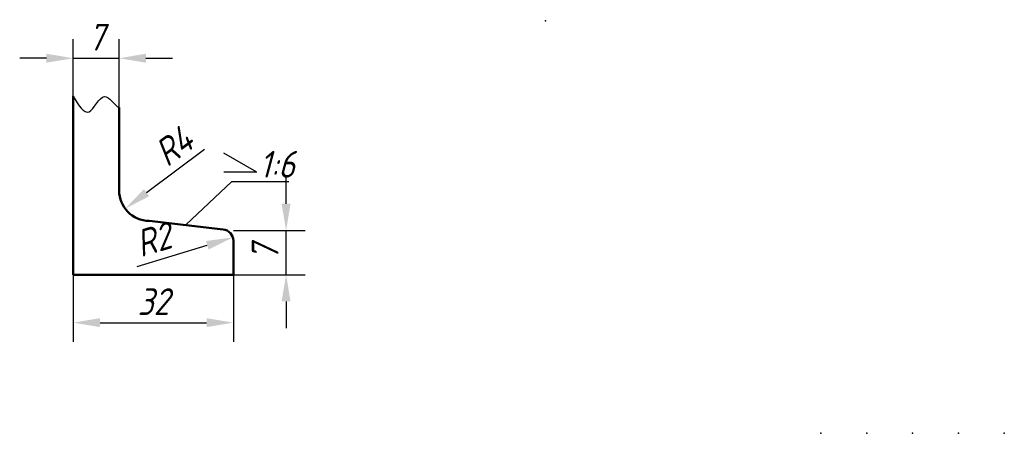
# Model space of a CAD drawing. Header units: millimetres. Extents: x 161 to 290, y 152 to 206.
import ezdxf

# ---------------------------------------------------------------- set-up
doc = ezdxf.new("R2010")
doc.units = ezdxf.units.MM
doc.layers.add('尺寸层', color=221, linetype='Continuous')
doc.layers.add('粗实线层', color=7, linetype='Continuous', lineweight=50)
doc.styles.add('工程字体（斜）', font='gbeitc.shx', dxfattribs={"bigfont": 'gbcbig.shx'})
doc.styles.add('工程斜体', font='gbeitc.shx', dxfattribs={"bigfont": 'gbcbig.shx'})
doc.dimstyles.new('gb35', dxfattribs={"dimtxt": 3.5, "dimasz": 3.5, "dimexe": 2.5, "dimexo": 0, "dimgap": 1, "dimtad": 1, "dimdsep": 46, "dimtxsty": '工程字体（斜）', "dimcen": 0, "dimadec": 0, "dimazin": 0, "dimtfac": 1, "dimtmove": 0, "dimatfit": 3, "dimfxl": 0, "dimarcsym": 0})

# ---------------------------------------------------------------- blocks, each defined once
blk = doc.blocks.new('*D4')
at = {"layer": 'Defpoints', "color": 0}
for p in [(168.17, 172.46), (189.11, 172.46), (189.11, 166.18)]:
    blk.add_point(p, dxfattribs=at)
at = {"layer": '尺寸层', "color": 0, "lineweight": -2}
for p, q in [((168.17, 172.46), (168.17, 163.68)), ((189.11, 172.46), (189.11, 163.68)), ((171.67, 166.18), (185.61, 166.18))]:
    blk.add_line(p, q, dxfattribs=at)
at = {"layer": '尺寸层', "color": 0}
for points in [[(171.67, 166.77), (171.67, 165.6), (168.17, 166.18)], [(185.61, 166.77), (185.61, 165.6), (189.11, 166.18)]]:
    blk.add_solid(points, dxfattribs=at)
at = {"layer": '尺寸层', "color": 0, "insert": (178.64, 168.93), "char_height": 3.5, "attachment_point": 5, "style": '工程字体（斜）'}
blk.add_mtext('32', dxfattribs=at)
blk = doc.blocks.new('*D5')
at = {"layer": 'Defpoints', "color": 0}
for p in [(174.17, 200.79), (168.17, 195.84), (174.17, 194.34)]:
    blk.add_point(p, dxfattribs=at)
at = {"layer": '尺寸层', "color": 0, "lineweight": -2}
for p, q in [((168.17, 195.84), (168.17, 203.29)), ((174.17, 194.34), (174.17, 203.29)), ((164.67, 200.79), (161.17, 200.79)), ((168.17, 200.79), (174.17, 200.79)), ((177.67, 200.79), (181.17, 200.79))]:
    blk.add_line(p, q, dxfattribs=at)
at = {"layer": '尺寸层', "color": 0}
for points in [[(164.67, 201.38), (164.67, 200.21), (168.17, 200.79)], [(177.67, 201.38), (177.67, 200.21), (174.17, 200.79)]]:
    blk.add_solid(points, dxfattribs=at)
at = {"layer": '尺寸层', "color": 0, "insert": (171.17, 203.54), "char_height": 3.5, "attachment_point": 5, "style": '工程字体（斜）'}
blk.add_mtext('7', dxfattribs=at)
blk = doc.blocks.new('*D6')
at = {"layer": 'Defpoints', "color": 0}
for p in [(189.11, 178.24), (196.01, 178.24), (189.11, 172.46)]:
    blk.add_point(p, dxfattribs=at)
at = {"layer": '尺寸层', "color": 0, "lineweight": -2}
for p, q in [((196.01, 181.74), (196.01, 185.24)), ((189.11, 178.24), (198.51, 178.24)), ((196.01, 172.46), (196.01, 178.24)), ((189.11, 172.46), (198.51, 172.46)), ((196.01, 168.96), (196.01, 165.46))]:
    blk.add_line(p, q, dxfattribs=at)
at = {"layer": '尺寸层', "color": 0}
for points in [[(195.42, 181.74), (196.59, 181.74), (196.01, 178.24)], [(195.42, 168.96), (196.59, 168.96), (196.01, 172.46)]]:
    blk.add_solid(points, dxfattribs=at)
at = {"layer": '尺寸层', "color": 0, "insert": (193.26, 175.35), "char_height": 3.5, "attachment_point": 5, "rotation": 90, "style": '工程字体（斜）'}
blk.add_mtext('7', dxfattribs=at)
blk = doc.blocks.new('*D7')
at = {"layer": 'Defpoints', "color": 0}
for p in [(178.17, 183.49), (174.96, 181.1)]:
    blk.add_point(p, dxfattribs=at)
at = {"layer": '尺寸层', "color": 0, "lineweight": -2}
blk.add_line((185.32, 188.84), (177.77, 183.19), dxfattribs=at)
at = {"layer": '尺寸层', "color": 0}
blk.add_solid([(177.42, 183.66), (178.11, 182.73), (174.96, 181.1)], dxfattribs=at)
at = {"layer": '尺寸层', "color": 0, "insert": (181.3, 189.27), "char_height": 3.5, "attachment_point": 5, "rotation": 36.7761, "style": '工程字体（斜）'}
blk.add_mtext('R4', dxfattribs=at)
blk = doc.blocks.new('*D8')
at = {"layer": 'Defpoints', "color": 0}
for p in [(187.61, 176.9), (189.05, 177.34)]:
    blk.add_point(p, dxfattribs=at)
at = {"layer": '尺寸层', "color": 0, "lineweight": -2}
blk.add_line((176.53, 173.53), (185.7, 176.32), dxfattribs=at)
at = {"layer": '尺寸层', "color": 0}
blk.add_solid([(185.53, 176.87), (185.87, 175.76), (189.05, 177.34)], dxfattribs=at)
at = {"layer": '尺寸层', "color": 0, "insert": (178.64, 177.04), "char_height": 3.5, "attachment_point": 5, "rotation": 16.9303, "style": '工程字体（斜）'}
blk.add_mtext('R2', dxfattribs=at)

msp = doc.modelspace()

# ---------------------------------------------------------------- linework, layer by layer
for p in [(229.947, 205.696), (265.947, 151.696), (271.947, 151.696), (277.947, 151.696), (283.947, 151.696), (289.947, 151.696)]:
    msp.add_point(p)
at = {"layer": '尺寸层', "color": 7, "ltscale": 0.5}
for p, q in [((192.166, 185.879), (187.872, 188.357)), ((192.166, 185.879), (187.887, 185.879)), ((182.886, 178.972), (188.919, 184.65)), ((188.919, 184.65), (196.348, 184.65))]:
    msp.add_line(p, q, dxfattribs=at)
at = {"layer": '尺寸层', "color": 7}
msp.add_open_spline([(168.166, 195.837), (168.864, 194.654), (170.241, 192.318), (172.055, 197.173), (173.541, 194.659), (174.166, 194.337)], degree=3, knots=[0, 0, 0, 0, 2.9273425, 5.7747195, 8.1741231, 8.1741231, 8.1741231, 8.1741231], dxfattribs=at)
at = {"layer": '粗实线层', "color": 7, "ltscale": 0.5}
for p, q in [((168.166, 195.837), (168.166, 172.456)), ((174.166, 183.492), (174.166, 194.337)), ((178.096, 179.492), (187.781, 178.389)), ((189.111, 172.456), (189.111, 176.899)), ((168.166, 172.456), (189.111, 172.456))]:
    msp.add_line(p, q, dxfattribs=at)
for centre, radius, start, end in [((178.166, 183.492), 4, 180, 269), ((187.611, 176.899), 1.5, 0, 83.50218)]:
    msp.add_arc(centre, radius, start, end, dxfattribs=at)

# ---------------------------------------------------------------- texts
at = {"layer": '尺寸层', "color": 7, "ltscale": 0.5, "insert": (192.516, 188.661), "char_height": 3.5, "width": 5.10568, "attachment_point": 1, "style": '工程斜体'}
msp.add_mtext('1:6', dxfattribs=at)

# ---------------------------------------------------------------- dimensions: what is measured, and where the dimension line sits
at = {"layer": '尺寸层'}
for base, p1, p2, text, picture, middle in [((174.166, 200.793), (168.166, 195.837), (174.166, 194.337), '7', '*D5', (171.166, 203.543)), ((189.111, 166.182), (168.166, 172.456), (189.111, 172.456), '32', '*D4', (178.638, 168.932))]:
    dim = msp.add_linear_dim(base=base, p1=p1, p2=p2, text=text, dimstyle='gb35', dxfattribs=at)
    dim.commit()
    dim.dimension.update_dxf_attribs({"geometry": picture, "text_midpoint": middle})
dim = msp.add_radius_dim(center=(178.166, 183.492), mpoint=(174.962, 181.097), dimstyle='gb35', dxfattribs=at)
dim.commit()
dim.dimension.update_dxf_attribs({"geometry": '*D7', "text_midpoint": (182.946, 187.065), "dimtype": 164})
dim = msp.add_linear_dim(base=(196.007, 178.238), p1=(189.111, 172.456), p2=(189.111, 178.238), angle=90, text='7', dimstyle='gb35', dxfattribs=at)
dim.commit()
dim.dimension.update_dxf_attribs({"geometry": '*D6', "text_midpoint": (193.257, 175.347)})
dim = msp.add_radius_dim(center=(187.611, 176.899), mpoint=(189.046, 177.336), text='R2', dimstyle='gb35', dxfattribs=at)
dim.commit()
dim.dimension.update_dxf_attribs({"geometry": '*D8', "text_midpoint": (179.44, 174.411), "dimtype": 164})

doc.saveas('drawing.dxf')
